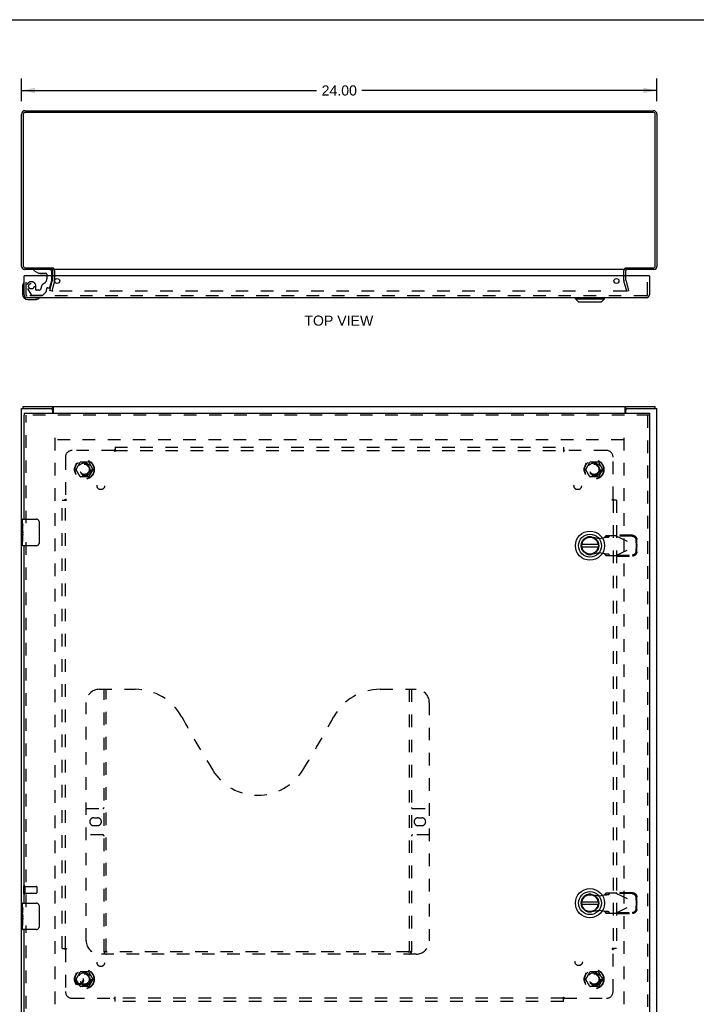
# Model space of a CAD drawing. Header units: inches. Extents: x 0 to 86.4, y 0 to 55.9.
# Tile 3 of 4: x 17.7 to 43.2, y 18.7 to 55.9. Entities that reach past the tile are written whole.
import ezdxf

# ---------------------------------------------------------------- set-up
doc = ezdxf.new("R2010")
doc.units = ezdxf.units.IN
doc.header["$LTSCALE"] = 4.754237
doc.header["$MEASUREMENT"] = 0
doc.linetypes.add('HIDDEN', pattern=[0.2, 0.1, -0.1])
doc.layers.get('0').update_dxf_attribs({"linetype": 'CONTINUOUS'})
for name, color, linetype in [('DEFAULT_2', 8, 'HIDDEN'), ('DIMENSIONS', 7, 'CONTINUOUS'), ('DOOR_ASSEMBLY', 7, 'CONTINUOUS'), ('SUBPANEL', 7, 'CONTINUOUS')]:
    doc.layers.add(name, color=color, linetype=linetype)
doc.styles.get("Standard").update_dxf_attribs({"font": 'arial.ttf'})
doc.dimstyles.new('DIMSTYLE_1', dxfattribs={"dimtxt": 0.381356, "dimasz": 0.508475, "dimexe": 0.09, "dimexo": 0.07, "dimgap": 0.0375, "dimtad": 0, "dimtih": 1, "dimtoh": 1, "dimzin": 4, "dimdsep": 46, "dimtxsty": 'Standard', "dimblk": '_FILLED', "dimblk1": '_FILLED', "dimblk2": '_FILLED', "dimcen": 0.09, "dimadec": 3, "dimazin": 1, "dimtfac": 1, "dimtdec": 3, "dimtofl": 0, "dimtmove": 0, "dimatfit": 3, "dimldrblk": '_FILLED', "dimfxl": 0, "dimtolj": 1, "dimtzin": 4, "dimarcsym": 0})

# ---------------------------------------------------------------- blocks, each defined once
blk = doc.blocks.new('_FILLED')
at = {"color": 0, "linetype": 'ByBlock'}
blk.add_solid([(0, 0), (-1, 0.2), (-1, -0.2)], dxfattribs=at)
blk = doc.blocks.new('*D1')
at = {"layer": 'DIMENSIONS', "color": 2, "linetype": 'Continuous'}
for p, q in [((17.734, 52.852), (17.734, 53.717)), ((41.734, 52.852), (41.734, 53.717)), ((17.734, 53.259), (28.877, 53.259)), ((41.734, 53.259), (30.591, 53.259))]:
    blk.add_line(p, q, dxfattribs=at)
at = {"layer": 'DIMENSIONS', "color": 2, "linetype": 'Continuous', "xscale": 0.5084745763, "yscale": 0.5084745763, "zscale": 0.5084745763, "rotation": 180}
blk.add_blockref('_FILLED', (17.734, 53.259), dxfattribs=at)
at = {"layer": 'DIMENSIONS', "color": 2, "linetype": 'Continuous', "xscale": 0.5084745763, "yscale": 0.5084745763, "zscale": 0.5084745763}
blk.add_blockref('_FILLED', (41.734, 53.259), dxfattribs=at)
at = {"layer": 'DIMENSIONS', "color": 2, "linetype": 'Continuous', "insert": (29.734, 53.45), "char_height": 0.3814, "width": 1.33262, "attachment_point": 2, "line_spacing_factor": 0.9}
blk.add_mtext('24.00', dxfattribs=at)

msp = doc.modelspace()

# ---------------------------------------------------------------- linework, layer by layer
at = {"color": 7, "linetype": 'Continuous'}
for p, q in [((0, 55.932), (86.441, 55.932)), ((18.909, 46.559), (18.909, 46.496)), ((40.559, 46.559), (40.559, 46.496)), ((17.797, 41.243), (17.797, 41.318)), ((18.911, 41.243), (18.911, 41.318)), ((40.557, 41.243), (40.557, 41.318)), ((41.671, 41.243), (41.671, 41.318)), ((18.849, 41.243), (18.911, 41.243)), ((40.557, 41.243), (40.619, 41.243))]:
    msp.add_line(p, q, dxfattribs=at)
at = {"color": 3, "linetype": 'Continuous'}
for p, q in [((17.87, 52.496), (41.598, 52.496)), ((41.591, 52.433), (17.877, 52.433)), ((17.734, 46.613), (17.734, 52.36)), ((17.797, 52.353), (17.797, 46.639)), ((41.671, 46.639), (41.671, 52.353)), ((41.734, 52.36), (41.734, 46.613)), ((18.909, 46.496), (17.851, 46.496)), ((17.877, 46.559), (18.911, 46.559)), ((40.532, 46.496), (18.936, 46.496)), ((40.557, 46.559), (41.591, 46.559)), ((41.617, 46.496), (40.559, 46.496)), ((18.909, 46.253), (18.909, 46.454)), ((40.559, 46.253), (40.559, 46.454)), ((17.797, 41.318), (41.671, 41.318)), ((18.936, 41.068), (18.936, 41.288)), ((40.532, 41.068), (40.532, 41.288)), ((17.734, 17.393), (17.734, 41.243)), ((17.734, 41.243), (18.849, 41.243)), ((18.909, 41.068), (18.909, 41.183)), ((40.559, 41.068), (40.559, 41.183)), ((40.619, 41.243), (41.734, 41.243)), ((41.734, 17.393), (41.734, 41.243))]:
    msp.add_line(p, q, dxfattribs=at)
for points in [[(18.929, 41.298), (18.927, 41.303), (18.926, 41.305), (18.925, 41.307), (18.923, 41.309), (18.922, 41.31), (18.921, 41.312), (18.92, 41.313), (18.919, 41.315), (18.917, 41.316), (18.916, 41.317), (18.915, 41.318), (18.914, 41.318), (18.913, 41.318), (18.912, 41.318), (18.911, 41.318)], [(18.936, 41.288), (18.935, 41.289), (18.934, 41.291), (18.933, 41.292), (18.931, 41.294), (18.93, 41.296), (18.929, 41.298)], [(40.532, 41.288), (40.533, 41.289), (40.535, 41.291), (40.536, 41.292), (40.537, 41.294), (40.538, 41.296), (40.539, 41.298), (40.542, 41.303)], [(40.542, 41.303), (40.543, 41.305), (40.544, 41.307), (40.545, 41.309), (40.546, 41.31), (40.547, 41.312), (40.549, 41.313), (40.55, 41.315), (40.551, 41.316), (40.552, 41.317), (40.553, 41.318), (40.555, 41.318), (40.556, 41.318), (40.557, 41.318), (40.557, 41.318)]]:
    msp.add_lwpolyline(points, dxfattribs=at)
at = {"color": 7, "linetype": 'Continuous'}
for points in [[(18.922, 41.237), (18.92, 41.239), (18.919, 41.24), (18.918, 41.241), (18.917, 41.242), (18.915, 41.242), (18.914, 41.243), (18.913, 41.243), (18.912, 41.243), (18.911, 41.243)], [(18.936, 41.232), (18.935, 41.232), (18.934, 41.232), (18.933, 41.232), (18.932, 41.232), (18.931, 41.232), (18.93, 41.232), (18.928, 41.233), (18.927, 41.234), (18.926, 41.234), (18.925, 41.235), (18.923, 41.236), (18.922, 41.237)], [(40.532, 41.232), (40.533, 41.232), (40.534, 41.232), (40.535, 41.232), (40.536, 41.232), (40.538, 41.232), (40.539, 41.232), (40.54, 41.233), (40.541, 41.234), (40.543, 41.234), (40.544, 41.235), (40.545, 41.236), (40.546, 41.237), (40.548, 41.239)], [(40.548, 41.239), (40.55, 41.24), (40.551, 41.241), (40.552, 41.242), (40.553, 41.242), (40.554, 41.243), (40.555, 41.243), (40.556, 41.243), (40.557, 41.243)]]:
    msp.add_lwpolyline(points, dxfattribs=at)
at = {"color": 3, "linetype": 'Continuous'}
for centre, radius, start, end in [((17.87, 52.36), 0.136, 90, 180), ((17.877, 52.353), 0.08, 90, 180), ((41.591, 52.353), 0.08, 0, 90), ((41.598, 52.36), 0.136, 0, 90), ((17.851, 46.613), 0.117, 180, 270), ((17.877, 46.639), 0.08, 180, 270), ((18.867, 46.454), 0.042, 0, 90), ((40.601, 46.454), 0.042, 90, 180), ((41.591, 46.639), 0.08, 270, 360), ((41.617, 46.613), 0.117, 270, 360), ((18.849, 41.183), 0.06, 0, 90), ((40.619, 41.183), 0.06, 90, 180)]:
    msp.add_arc(centre, radius, start, end, dxfattribs=at)
at = {"layer": 'DEFAULT_2', "color": 8, "linetype": 'HIDDEN'}
for p, q in [((18.909, 46.095), (18.909, 46.253)), ((18.984, 46.095), (18.984, 46.454)), ((40.484, 46.095), (40.484, 46.454)), ((40.559, 46.095), (40.559, 46.253)), ((18.805, 45.703), (18.908, 46.089)), ((18.981, 46.07), (18.877, 45.683)), ((40.591, 45.683), (40.488, 46.07)), ((40.56, 46.089), (40.664, 45.703)), ((18.877, 45.683), (18.805, 45.703)), ((40.56, 45.683), (18.909, 45.683)), ((40.591, 45.683), (40.664, 45.703)), ((18.984, 40.143), (18.984, 18.493)), ((40.482, 40.068), (18.986, 40.068)), ((40.484, 40.143), (40.484, 18.493)), ((19.792, 38.948), (19.946, 39.216)), ((20.264, 39.221), (19.955, 39.221)), ((20.272, 39.216), (20.427, 38.948)), ((39.042, 38.948), (39.196, 39.216)), ((39.514, 39.221), (39.205, 39.221)), ((39.522, 39.216), (39.677, 38.948)), ((19.946, 38.671), (19.792, 38.938)), ((20.427, 38.938), (20.272, 38.671)), ((39.196, 38.671), (39.042, 38.938)), ((39.677, 38.938), (39.522, 38.671)), ((20.264, 38.666), (19.955, 38.666)), ((39.514, 38.666), (39.205, 38.666)), ((17.809, 23.21), (17.809, 22.926)), ((17.852, 23.21), (17.852, 22.926)), ((17.852, 23.192), (18.299, 23.192)), ((18.309, 23.182), (18.309, 22.954)), ((17.852, 22.944), (18.299, 22.944)), ((19.792, 19.698), (19.946, 19.966)), ((20.264, 19.971), (19.955, 19.971)), ((20.272, 19.966), (20.427, 19.698)), ((39.042, 19.698), (39.196, 19.966)), ((39.514, 19.971), (39.205, 19.971)), ((39.522, 19.966), (39.677, 19.698)), ((19.946, 19.421), (19.792, 19.688)), ((20.264, 19.416), (19.955, 19.416)), ((20.427, 19.688), (20.272, 19.421)), ((39.196, 19.421), (39.042, 19.688)), ((39.514, 19.416), (39.205, 19.416)), ((39.677, 19.688), (39.522, 19.421))]:
    msp.add_line(p, q, dxfattribs=at)
for points in [[(18.89, 45.708), (18.889, 45.706), (18.889, 45.704), (18.889, 45.703)], [(18.889, 45.703), (18.889, 45.702), (18.889, 45.701), (18.889, 45.699), (18.89, 45.697), (18.89, 45.695), (18.891, 45.694), (18.892, 45.692), (18.893, 45.691), (18.894, 45.69), (18.896, 45.688), (18.897, 45.687), (18.899, 45.686), (18.9, 45.685), (18.902, 45.685)], [(18.909, 45.683), (18.907, 45.684), (18.905, 45.684), (18.904, 45.684), (18.902, 45.685)], [(40.58, 45.703), (40.58, 45.702), (40.579, 45.701), (40.579, 45.699), (40.579, 45.697), (40.578, 45.695), (40.577, 45.694), (40.576, 45.692), (40.575, 45.691), (40.574, 45.69), (40.573, 45.688), (40.571, 45.687), (40.57, 45.686), (40.568, 45.685), (40.567, 45.685), (40.565, 45.684), (40.563, 45.684), (40.561, 45.684), (40.56, 45.683)], [(40.579, 45.708), (40.579, 45.706), (40.579, 45.704), (40.58, 45.703)]]:
    msp.add_lwpolyline(points, dxfattribs=at)
for centre, radius in [((20.109, 38.943), 0.372), ((20.109, 38.943), 0.356), ((20.109, 38.943), 0.204), ((20.109, 38.943), 0.183), ((39.359, 38.943), 0.372), ((39.359, 38.943), 0.356), ((39.359, 38.943), 0.204), ((39.359, 38.943), 0.183), ((20.109, 19.693), 0.372), ((20.109, 19.693), 0.356), ((20.109, 19.693), 0.204), ((20.109, 19.693), 0.183), ((39.359, 19.693), 0.372), ((39.359, 19.693), 0.356), ((39.359, 19.693), 0.204), ((39.359, 19.693), 0.183)]:
    msp.add_circle(centre, radius, dxfattribs=at)
for centre, radius, start, end in [((18.867, 46.454), 0.117, 0, 56.9002), ((40.601, 46.454), 0.117, 123.0998, 180), ((18.884, 46.095), 0.025, 345, 360), ((18.884, 46.095), 0.1, 345, 360), ((40.584, 46.095), 0.1, 180, 195), ((40.584, 46.095), 0.025, 180, 195), ((19.955, 39.211), 0.01, 90.0113, 149.988), ((20.264, 39.211), 0.01, 30.0108, 89.9876), ((39.205, 39.211), 0.01, 90.0113, 149.988), ((39.514, 39.211), 0.01, 30.0108, 89.9876), ((19.8, 38.943), 0.01, 150.0117, 209.9873), ((20.418, 38.943), 0.01, 330.0117, 29.9873), ((39.05, 38.943), 0.01, 150.0117, 209.9873), ((39.668, 38.943), 0.01, 330.0117, 29.9873), ((19.955, 38.676), 0.01, 210.0108, 269.9876), ((20.264, 38.676), 0.01, 270.0113, 329.988), ((39.205, 38.676), 0.01, 210.0108, 269.9876), ((39.514, 38.676), 0.01, 270.0113, 329.988), ((17.831, 23.21), 0.0215, 0, 180), ((18.299, 23.182), 0.01, 0, 90), ((17.831, 22.926), 0.0215, 180, 360), ((18.299, 22.954), 0.01, 270, 360), ((19.955, 19.961), 0.01, 90.0113, 149.988), ((20.264, 19.961), 0.01, 30.0108, 89.9876), ((39.205, 19.961), 0.01, 90.0113, 149.988), ((39.514, 19.961), 0.01, 30.0108, 89.9876), ((19.8, 19.693), 0.01, 150.0117, 209.9873), ((19.955, 19.426), 0.01, 210.0108, 269.9876), ((20.264, 19.426), 0.01, 270.0113, 329.988), ((20.418, 19.693), 0.01, 330.0117, 29.9873), ((39.05, 19.693), 0.01, 150.0117, 209.9873), ((39.205, 19.426), 0.01, 210.0108, 269.9876), ((39.514, 19.426), 0.01, 270.0113, 329.988), ((39.668, 19.693), 0.01, 330.0117, 29.9873)]:
    msp.add_arc(centre, radius, start, end, dxfattribs=at)
at = {"layer": 'DOOR_ASSEMBLY', "color": 7, "linetype": 'Continuous'}
for p, q in [((18.203, 46.496), (18.203, 46.457)), ((17.844, 46.253), (17.829, 46.253)), ((18.203, 46.457), (18.379, 46.358)), ((18.379, 46.358), (18.656, 46.358)), ((18.468, 46.342), (18.608, 46.342)), ((18.687, 46.327), (18.687, 46.253)), ((18.872, 46.253), (18.872, 46.417)), ((41.439, 46.253), (41.454, 46.253)), ((17.769, 45.857), (17.769, 45.568)), ((17.969, 45.368), (18.259, 45.368)), ((18.296, 45.371), (18.259, 45.368)), ((38.653, 45.389), (38.653, 45.428)), ((38.653, 45.389), (39.755, 45.389)), ((38.771, 45.271), (38.653, 45.389)), ((39.637, 45.271), (39.755, 45.389)), ((39.755, 45.389), (39.755, 45.428)), ((38.771, 45.271), (39.637, 45.271)), ((17.829, 41.068), (17.829, 40.993)), ((41.454, 41.068), (41.454, 40.993)), ((17.769, 36.91), (17.769, 37.053)), ((17.769, 36.654), (17.769, 36.906)), ((17.778, 36.851), (17.769, 36.851)), ((17.779, 36.684), (17.779, 36.84)), ((17.784, 37.068), (18.294, 37.068)), ((18.394, 36.968), (18.394, 36.168)), ((17.769, 36.684), (17.779, 36.684)), ((17.769, 36.083), (17.769, 36.651)), ((17.772, 36.621), (17.769, 36.621)), ((17.769, 36.489), (17.778, 36.489)), ((17.769, 36.453), (17.779, 36.453)), ((17.779, 36.5), (17.779, 36.553)), ((17.779, 36.223), (17.779, 36.453)), ((17.769, 36.39), (17.779, 36.39)), ((17.769, 36.223), (17.779, 36.223)), ((39.517, 36.108), (38.892, 36.108)), ((18.294, 36.068), (17.784, 36.068)), ((38.892, 36.029), (39.517, 36.029)), ((17.769, 22.41), (17.769, 22.553)), ((17.769, 22.154), (17.769, 22.406)), ((17.778, 22.351), (17.769, 22.351)), ((17.779, 22.184), (17.779, 22.34)), ((17.784, 22.568), (18.294, 22.568)), ((18.394, 22.468), (18.394, 21.668)), ((39.517, 22.608), (38.892, 22.608)), ((38.892, 22.529), (39.517, 22.529)), ((17.769, 22.184), (17.779, 22.184)), ((17.769, 21.583), (17.769, 22.151)), ((17.772, 22.121), (17.769, 22.121)), ((17.769, 21.989), (17.778, 21.989)), ((17.769, 21.953), (17.779, 21.953)), ((17.779, 22), (17.779, 22.053)), ((17.779, 21.723), (17.779, 21.953)), ((17.769, 21.89), (17.779, 21.89)), ((17.769, 21.723), (17.779, 21.723)), ((18.294, 21.568), (17.784, 21.568))]:
    msp.add_line(p, q, dxfattribs=at)
at = {"layer": 'DOOR_ASSEMBLY', "color": 8, "linetype": 'HIDDEN'}
for p, q in [((18.793, 46.496), (18.203, 46.496)), ((17.904, 45.545), (17.904, 46.253)), ((18.687, 46.253), (18.687, 46.143)), ((18.872, 46.086), (18.872, 46.253)), ((41.379, 45.545), (41.379, 46.253)), ((17.955, 45.78), (18.09, 45.547)), ((18.276, 45.733), (18.276, 45.866)), ((18.67, 45.67), (18.67, 45.748)), ((18.729, 45.807), (18.774, 45.807)), ((18.804, 45.83), (18.872, 46.086)), ((41.337, 45.503), (17.946, 45.503)), ((18.116, 45.532), (18.528, 45.532)), ((18.386, 45.717), (18.292, 45.717)), ((18.549, 45.541), (18.664, 45.656)), ((41.454, 40.993), (17.829, 40.993)), ((17.904, 36.913), (17.904, 40.993)), ((41.379, 40.993), (41.379, 17.643)), ((39.801, 36.442), (39.759, 36.396)), ((40.175, 36.442), (39.801, 36.442)), ((39.914, 36.396), (39.956, 36.442)), ((40.175, 36.442), (40.962, 36.068)), ((40.203, 36.429), (40.223, 36.471)), ((40.813, 36.461), (40.223, 36.471)), ((17.904, 22.413), (17.904, 36.223)), ((39.264, 36.398), (39.559, 36.344)), ((39.559, 36.344), (39.755, 36.382)), ((39.759, 36.396), (39.914, 36.396)), ((40.793, 36.419), (40.203, 36.429)), ((40.956, 36.071), (40.952, 36.264)), ((40.975, 36.113), (40.956, 36.071)), ((40.967, 36.084), (40.962, 36.068)), ((40.975, 36.113), (40.972, 36.306)), ((40.975, 36.113), (40.973, 36.106)), ((39.559, 35.793), (39.264, 35.739)), ((39.755, 35.755), (39.559, 35.793)), ((39.914, 35.741), (39.759, 35.741)), ((39.759, 35.741), (39.801, 35.694)), ((39.956, 35.694), (39.914, 35.741)), ((40.175, 35.694), (40.962, 36.068)), ((40.203, 35.708), (40.793, 35.718)), ((40.223, 35.666), (40.203, 35.708)), ((40.952, 35.873), (40.956, 36.065)), ((40.956, 36.065), (40.975, 36.024)), ((40.962, 36.068), (40.967, 36.053)), ((40.972, 35.831), (40.975, 36.024)), ((39.801, 35.694), (40.175, 35.694)), ((40.223, 35.666), (40.813, 35.676)), ((20.674, 30.643), (22.029, 30.643)), ((20.849, 20.733), (20.849, 30.643)), ((20.929, 20.763), (20.929, 30.643)), ((31.279, 30.643), (32.634, 30.643)), ((32.379, 30.643), (32.379, 20.763)), ((32.459, 30.643), (32.459, 20.733)), ((20.174, 21.143), (20.174, 30.143)), ((33.134, 30.143), (33.134, 21.143)), ((20.174, 26.143), (20.809, 26.143)), ((32.499, 26.143), (33.134, 26.143)), ((20.461, 25.793), (20.598, 25.793)), ((32.711, 25.793), (32.848, 25.793)), ((20.598, 25.493), (20.461, 25.493)), ((32.848, 25.493), (32.711, 25.493)), ((20.809, 25.143), (20.174, 25.143)), ((33.134, 25.143), (32.499, 25.143)), ((39.264, 22.898), (39.559, 22.844)), ((39.559, 22.844), (39.755, 22.882)), ((39.801, 22.942), (39.759, 22.896)), ((39.759, 22.896), (39.914, 22.896)), ((40.175, 22.942), (39.801, 22.942)), ((39.914, 22.896), (39.956, 22.942)), ((40.175, 22.942), (40.962, 22.568)), ((40.203, 22.929), (40.223, 22.971)), ((40.793, 22.919), (40.203, 22.929)), ((40.813, 22.961), (40.223, 22.971)), ((40.956, 22.571), (40.952, 22.764)), ((40.975, 22.613), (40.972, 22.806)), ((40.175, 22.194), (40.962, 22.568)), ((40.952, 22.373), (40.956, 22.565)), ((40.975, 22.613), (40.956, 22.571)), ((40.956, 22.565), (40.975, 22.524)), ((40.967, 22.584), (40.962, 22.568)), ((40.962, 22.568), (40.967, 22.553)), ((40.972, 22.331), (40.975, 22.524)), ((40.975, 22.613), (40.973, 22.606)), ((39.559, 22.293), (39.264, 22.239)), ((39.755, 22.255), (39.559, 22.293)), ((39.914, 22.241), (39.759, 22.241)), ((39.759, 22.241), (39.801, 22.194)), ((39.801, 22.194), (40.175, 22.194)), ((39.956, 22.194), (39.914, 22.241)), ((40.203, 22.208), (40.793, 22.218)), ((40.223, 22.166), (40.203, 22.208)), ((40.223, 22.166), (40.813, 22.176)), ((17.904, 17.643), (17.904, 21.723)), ((32.634, 20.643), (20.674, 20.643)), ((32.375, 20.723), (20.933, 20.723))]:
    msp.add_line(p, q, dxfattribs=at)
at = {"layer": 'DOOR_ASSEMBLY', "color": 3, "linetype": 'Continuous'}
for p, q in [((17.829, 45.545), (17.829, 46.253)), ((41.439, 46.253), (17.844, 46.253)), ((41.454, 46.253), (41.454, 45.545)), ((41.337, 45.428), (17.946, 45.428)), ((17.829, 41.068), (41.454, 41.068)), ((17.829, 37.068), (17.829, 40.993)), ((41.454, 40.993), (41.454, 17.643)), ((17.829, 22.568), (17.829, 36.068)), ((17.829, 17.643), (17.829, 21.568))]:
    msp.add_line(p, q, dxfattribs=at)
at = {"layer": 'DOOR_ASSEMBLY', "color": 7, "linetype": 'Continuous'}
for points in [[(17.769, 36.91), (17.769, 36.906), (17.77, 36.902), (17.771, 36.897), (17.772, 36.891), (17.773, 36.884), (17.775, 36.876), (17.776, 36.868), (17.777, 36.859), (17.778, 36.85), (17.779, 36.84)], [(18.387, 37.005), (18.389, 36.999), (18.391, 36.993), (18.392, 36.987), (18.393, 36.981), (18.394, 36.975), (18.394, 36.968)], [(17.769, 36.654), (17.769, 36.646), (17.77, 36.639), (17.771, 36.63), (17.772, 36.622), (17.773, 36.613), (17.774, 36.604), (17.775, 36.595), (17.776, 36.586), (17.777, 36.577), (17.778, 36.569), (17.779, 36.561), (17.779, 36.553)], [(17.779, 36.5), (17.779, 36.494), (17.778, 36.488), (17.778, 36.482), (17.777, 36.476), (17.777, 36.47), (17.776, 36.464)], [(18.394, 36.168), (18.394, 36.162), (18.393, 36.156), (18.392, 36.15), (18.391, 36.144), (18.389, 36.138), (18.387, 36.132)], [(17.769, 22.41), (17.769, 22.406), (17.77, 22.402), (17.771, 22.397), (17.772, 22.391), (17.773, 22.384), (17.775, 22.376), (17.776, 22.368), (17.777, 22.359), (17.778, 22.35), (17.779, 22.34)], [(18.387, 22.505), (18.389, 22.499), (18.391, 22.493), (18.392, 22.487), (18.393, 22.481), (18.394, 22.475), (18.394, 22.468)], [(17.769, 22.154), (17.769, 22.146), (17.77, 22.139), (17.771, 22.13), (17.772, 22.122), (17.773, 22.113), (17.774, 22.104), (17.775, 22.095), (17.776, 22.086), (17.777, 22.077), (17.778, 22.069), (17.779, 22.061), (17.779, 22.053)], [(17.779, 22), (17.779, 21.994), (17.778, 21.988), (17.778, 21.982), (17.777, 21.976), (17.777, 21.97), (17.776, 21.964)], [(18.394, 21.668), (18.394, 21.662), (18.393, 21.656), (18.392, 21.65), (18.391, 21.644), (18.389, 21.638), (18.387, 21.632)]]:
    msp.add_lwpolyline(points, dxfattribs=at)
at = {"layer": 'DOOR_ASSEMBLY', "color": 8, "linetype": 'HIDDEN'}
for points in [[(40.175, 36.442), (40.183, 36.447), (40.191, 36.452), (40.199, 36.457), (40.207, 36.461), (40.215, 36.466), (40.223, 36.471)], [(40.813, 36.461), (40.829, 36.46), (40.844, 36.457), (40.859, 36.453), (40.873, 36.448), (40.887, 36.441), (40.9, 36.433), (40.913, 36.424), (40.924, 36.414), (40.935, 36.403), (40.944, 36.391), (40.952, 36.378), (40.959, 36.364), (40.965, 36.35), (40.969, 36.336), (40.971, 36.321), (40.972, 36.306)], [(39.755, 36.382), (39.771, 36.383), (39.787, 36.384), (39.803, 36.385), (39.818, 36.386), (39.833, 36.387), (39.846, 36.388), (39.859, 36.389), (39.871, 36.39), (39.882, 36.391), (39.891, 36.392), (39.899, 36.393), (39.906, 36.394), (39.911, 36.395), (39.914, 36.396)], [(39.759, 36.396), (39.759, 36.394), (39.759, 36.392), (39.758, 36.389), (39.757, 36.387), (39.756, 36.384), (39.755, 36.382)], [(40.952, 36.264), (40.951, 36.279), (40.949, 36.294), (40.945, 36.309), (40.939, 36.323), (40.933, 36.336), (40.924, 36.349), (40.915, 36.361), (40.905, 36.373), (40.893, 36.383), (40.881, 36.392), (40.867, 36.4), (40.853, 36.406), (40.839, 36.412), (40.824, 36.416), (40.809, 36.418), (40.793, 36.419)], [(40.973, 36.106), (40.969, 36.091), (40.967, 36.084)], [(39.914, 35.741), (39.911, 35.742), (39.906, 35.743), (39.899, 35.744), (39.891, 35.745), (39.882, 35.746), (39.871, 35.747), (39.859, 35.748), (39.846, 35.749), (39.833, 35.75), (39.818, 35.751), (39.803, 35.752), (39.787, 35.753), (39.771, 35.754), (39.755, 35.755)], [(39.755, 35.755), (39.756, 35.753), (39.757, 35.75), (39.758, 35.748), (39.759, 35.745), (39.759, 35.743), (39.759, 35.741)], [(40.793, 35.718), (40.809, 35.719), (40.824, 35.721), (40.839, 35.725), (40.853, 35.731), (40.867, 35.737), (40.881, 35.745), (40.893, 35.754), (40.905, 35.764), (40.915, 35.776), (40.924, 35.788), (40.933, 35.801), (40.939, 35.814), (40.945, 35.828), (40.949, 35.843), (40.951, 35.857), (40.952, 35.873)], [(40.972, 35.831), (40.971, 35.816), (40.969, 35.801), (40.965, 35.787), (40.959, 35.773), (40.952, 35.759), (40.944, 35.746), (40.935, 35.734), (40.924, 35.723), (40.913, 35.713), (40.9, 35.703), (40.887, 35.696), (40.873, 35.689), (40.859, 35.684), (40.844, 35.68), (40.829, 35.677), (40.813, 35.676)], [(40.967, 36.053), (40.971, 36.038), (40.973, 36.031), (40.975, 36.024)], [(40.223, 35.666), (40.215, 35.671), (40.207, 35.675), (40.199, 35.68), (40.191, 35.685), (40.183, 35.69), (40.175, 35.694)], [(39.755, 22.882), (39.771, 22.883), (39.787, 22.884), (39.803, 22.885), (39.818, 22.886), (39.833, 22.887), (39.846, 22.888), (39.859, 22.889), (39.871, 22.89), (39.882, 22.891), (39.891, 22.892), (39.899, 22.893), (39.906, 22.894), (39.911, 22.895), (39.914, 22.896)], [(39.759, 22.896), (39.759, 22.894), (39.759, 22.892), (39.758, 22.889), (39.757, 22.887), (39.756, 22.884), (39.755, 22.882)], [(40.175, 22.942), (40.183, 22.947), (40.191, 22.952), (40.199, 22.957), (40.207, 22.961), (40.215, 22.966), (40.223, 22.971)], [(40.952, 22.764), (40.951, 22.779), (40.949, 22.794), (40.945, 22.809), (40.939, 22.823), (40.933, 22.836), (40.924, 22.849), (40.915, 22.861), (40.905, 22.873), (40.893, 22.883), (40.881, 22.892), (40.867, 22.9), (40.853, 22.906), (40.839, 22.912), (40.824, 22.916), (40.809, 22.918), (40.793, 22.919)], [(40.813, 22.961), (40.829, 22.96), (40.844, 22.957), (40.859, 22.953), (40.873, 22.948), (40.887, 22.941), (40.9, 22.933), (40.913, 22.924), (40.924, 22.914), (40.935, 22.903), (40.944, 22.891), (40.952, 22.878), (40.959, 22.864), (40.965, 22.85), (40.969, 22.836), (40.971, 22.821), (40.972, 22.806)], [(40.793, 22.218), (40.809, 22.219), (40.824, 22.221), (40.839, 22.225), (40.853, 22.231), (40.867, 22.237), (40.881, 22.245), (40.893, 22.254), (40.905, 22.264), (40.915, 22.276), (40.924, 22.288), (40.933, 22.301), (40.939, 22.314), (40.945, 22.328), (40.949, 22.343), (40.951, 22.357), (40.952, 22.373)], [(40.972, 22.331), (40.971, 22.316), (40.969, 22.301), (40.965, 22.287), (40.959, 22.273), (40.952, 22.259), (40.944, 22.246), (40.935, 22.234), (40.924, 22.223), (40.913, 22.213), (40.9, 22.203), (40.887, 22.196), (40.873, 22.189), (40.859, 22.184), (40.844, 22.18), (40.829, 22.177), (40.813, 22.176)], [(40.973, 22.606), (40.969, 22.591), (40.967, 22.584)], [(40.967, 22.553), (40.971, 22.538), (40.973, 22.531), (40.975, 22.524)], [(39.914, 22.241), (39.911, 22.242), (39.906, 22.243), (39.899, 22.244), (39.891, 22.245), (39.882, 22.246), (39.871, 22.247), (39.859, 22.248), (39.846, 22.249), (39.833, 22.25), (39.818, 22.251), (39.803, 22.252), (39.787, 22.253), (39.771, 22.254), (39.755, 22.255)], [(39.755, 22.255), (39.756, 22.253), (39.757, 22.25), (39.758, 22.248), (39.759, 22.245), (39.759, 22.243), (39.759, 22.241)], [(40.223, 22.166), (40.215, 22.171), (40.207, 22.175), (40.199, 22.18), (40.191, 22.185), (40.183, 22.19), (40.175, 22.194)], [(20.839, 20.763), (20.855, 20.753), (20.871, 20.743), (20.887, 20.735), (20.903, 20.729), (20.918, 20.725), (20.933, 20.723)], [(32.375, 20.723), (32.39, 20.725), (32.406, 20.729), (32.421, 20.735), (32.437, 20.743), (32.453, 20.753), (32.469, 20.763)]]:
    msp.add_lwpolyline(points, dxfattribs=at)
at = {"layer": 'DOOR_ASSEMBLY', "color": 3, "linetype": 'Continuous'}
for centre in [(19.079, 46.065), (40.204, 46.065)]:
    msp.add_circle(centre, 0.094, dxfattribs=at)
at = {"layer": 'DOOR_ASSEMBLY', "color": 8, "linetype": 'HIDDEN'}
for centre, radius in [((18.104, 45.866), 0.103), ((19.904, 19.643), 0.164), ((19.904, 19.643), 0.124)]:
    msp.add_circle(centre, radius, dxfattribs=at)
at = {"layer": 'DOOR_ASSEMBLY', "color": 7, "linetype": 'Continuous'}
for centre, radius in [((39.204, 36.068), 0.551), ((39.204, 36.068), 0.433), ((39.204, 36.068), 0.329), ((39.204, 36.068), 0.317), ((39.204, 22.568), 0.551), ((39.204, 22.568), 0.433), ((39.204, 22.568), 0.329), ((39.204, 22.568), 0.317)]:
    msp.add_circle(centre, radius, dxfattribs=at)
for centre, radius, start, end in [((18.793, 46.417), 0.079, 0, 90), ((18.468, 46.432), 0.09, 234.8123, 270), ((18.608, 46.432), 0.09, 270, 304.9232), ((18.656, 46.327), 0.031, 0, 90), ((18.019, 45.857), 0.25, 149.1101, 180), ((17.818, 45.978), 0.015, 96.3796, 149.1101), ((17.814, 45.978), 0.015, 0, 83.6204), ((17.969, 45.568), 0.2, 180, 270), ((18.259, 45.618), 0.25, 270, 300.8899), ((18.379, 45.413), 0.015, 6.3796, 90), ((18.379, 45.416), 0.015, 300.8899, 353.6204), ((17.784, 37.053), 0.015, 90, 180), ((18.294, 36.968), 0.1, 21.1999, 90), ((17.784, 36.083), 0.015, 180, 270), ((18.294, 36.168), 0.1, 270, 338.8001), ((39.204, 36.068), 0.315, 10.0787, 349.9213), ((39.204, 22.568), 0.315, 10.0787, 349.9213), ((17.784, 22.553), 0.015, 90, 180), ((18.294, 22.468), 0.1, 21.1999, 90), ((17.784, 21.583), 0.015, 180, 270), ((18.294, 21.668), 0.1, 270, 338.8001)]:
    msp.add_arc(centre, radius, start, end, dxfattribs=at)
at = {"layer": 'DOOR_ASSEMBLY', "color": 8, "linetype": 'HIDDEN'}
for centre, radius, start, end in [((18.499, 46.143), 0.188, 295.7418, 360), ((18.104, 45.866), 0.172, 0, 210), ((18.386, 45.807), 0.09, 270, 360), ((18.661, 45.807), 0.185, 115.7418, 180), ((18.729, 45.748), 0.059, 90, 180), ((18.774, 45.838), 0.031, 270, 345), ((17.946, 45.545), 0.042, 180, 270), ((18.116, 45.562), 0.03, 210, 270), ((18.292, 45.733), 0.016, 180, 270), ((18.528, 45.562), 0.03, 270, 315), ((18.65, 45.67), 0.02, 315, 360), ((41.337, 45.545), 0.042, 270, 360), ((39.204, 36.068), 0.335, 79.673, 280.327), ((20.674, 30.143), 0.5, 90, 180), ((22.029, 28.643), 2, 28.4813, 90), ((31.279, 28.643), 2, 90, 151.5187), ((32.634, 30.143), 0.5, 0, 90), ((58.337, 48.342), 39.307, 208.4813, 211.8705), ((-5.029, 48.342), 39.307, 328.1295, 331.5187), ((26.654, 28.643), 2, 211.8705, 328.1295), ((20.809, 26.183), 0.04, 270, 360), ((32.499, 26.183), 0.04, 180, 270), ((20.461, 25.643), 0.15, 90, 270), ((20.598, 25.643), 0.15, 270, 90), ((32.711, 25.643), 0.15, 90, 270), ((32.848, 25.643), 0.15, 270, 90), ((20.809, 25.103), 0.04, 0, 90), ((32.499, 25.103), 0.04, 90, 180), ((39.204, 22.568), 0.335, 79.673, 280.327), ((20.674, 21.143), 0.5, 180, 270), ((32.634, 21.143), 0.5, 270, 360), ((20.939, 20.733), 0.09, 180, 270), ((20.969, 20.763), 0.04, 180, 270), ((32.339, 20.763), 0.04, 270, 360), ((32.369, 20.733), 0.09, 270, 360)]:
    msp.add_arc(centre, radius, start, end, dxfattribs=at)
at = {"layer": 'DOOR_ASSEMBLY', "color": 3, "linetype": 'Continuous'}
for centre, start, end in [((17.946, 45.545), 180, 270), ((41.337, 45.545), 270, 360)]:
    msp.add_arc(centre, 0.117, start, end, dxfattribs=at)
at = {"layer": 'DOOR_ASSEMBLY', "color": 7, "linetype": 'Continuous'}
for centre, start_param, end_param in [((17.969, 36.486), 3.141593, 3.403409), ((17.969, 21.986), -3.141593, -2.879776)]:
    msp.add_ellipse(centre, major_axis=(0.2, 0), ratio=0.432808, start_param=start_param, end_param=end_param, dxfattribs=at)
at = {"layer": 'SUBPANEL', "color": 8, "linetype": 'HIDDEN'}
for p, q in [((21.23, 39.662), (19.64, 39.662)), ((21.243, 39.643), (21.239, 39.649)), ((21.265, 39.787), (21.265, 39.701)), ((21.265, 39.787), (38.203, 39.787)), ((21.265, 39.701), (21.265, 39.621)), ((21.265, 39.662), (38.203, 39.662)), ((38.203, 39.787), (38.203, 39.701)), ((38.203, 39.701), (38.203, 39.621)), ((38.236, 39.665), (38.238, 39.662)), ((39.828, 39.662), (38.238, 39.662)), ((19.39, 39.412), (19.39, 37.823)), ((40.078, 37.823), (40.078, 39.412)), ((19.265, 20.85), (19.265, 37.787)), ((19.265, 37.787), (19.352, 37.787)), ((19.352, 37.787), (19.431, 37.787)), ((19.388, 37.82), (19.39, 37.823)), ((19.39, 20.85), (19.39, 37.787)), ((40.117, 37.787), (40.037, 37.787)), ((40.059, 37.81), (40.065, 37.813)), ((40.078, 37.787), (40.078, 20.85)), ((40.203, 37.787), (40.117, 37.787)), ((40.203, 37.787), (40.203, 20.85)), ((19.265, 20.85), (19.352, 20.85)), ((19.352, 20.85), (19.431, 20.85)), ((19.409, 20.827), (19.404, 20.824)), ((40.117, 20.85), (40.037, 20.85)), ((40.203, 20.85), (40.117, 20.85)), ((19.39, 20.814), (19.39, 19.225)), ((40.08, 20.817), (40.078, 20.814)), ((40.078, 19.225), (40.078, 20.814)), ((19.64, 18.975), (21.23, 18.975)), ((21.232, 18.972), (21.23, 18.975)), ((21.265, 18.936), (21.265, 19.016)), ((38.203, 18.975), (21.265, 18.975)), ((38.203, 18.936), (38.203, 19.016)), ((38.226, 18.994), (38.229, 18.988)), ((38.238, 18.975), (39.828, 18.975)), ((21.265, 18.85), (21.265, 18.936)), ((38.203, 18.85), (21.265, 18.85)), ((38.203, 18.85), (38.203, 18.936))]:
    msp.add_line(p, q, dxfattribs=at)
for points in [[(21.241, 39.674), (21.24, 39.672), (21.238, 39.671), (21.236, 39.669), (21.235, 39.667), (21.234, 39.666), (21.232, 39.665), (21.23, 39.662)], [(21.239, 39.649), (21.238, 39.651), (21.237, 39.653), (21.236, 39.655), (21.235, 39.657), (21.233, 39.658), (21.232, 39.66), (21.231, 39.661), (21.23, 39.662)], [(21.248, 39.681), (21.244, 39.677), (21.241, 39.674)], [(21.265, 39.621), (21.264, 39.622), (21.263, 39.622), (21.261, 39.623), (21.26, 39.624), (21.259, 39.624), (21.258, 39.625), (21.257, 39.626), (21.255, 39.627), (21.254, 39.628), (21.253, 39.629), (21.252, 39.631), (21.25, 39.632), (21.249, 39.633), (21.248, 39.635), (21.247, 39.636), (21.246, 39.638), (21.245, 39.64), (21.244, 39.642), (21.243, 39.643)], [(21.265, 39.701), (21.264, 39.699), (21.263, 39.697), (21.262, 39.696), (21.26, 39.694), (21.259, 39.692), (21.258, 39.691), (21.256, 39.689), (21.255, 39.688), (21.254, 39.686), (21.252, 39.685), (21.251, 39.684), (21.25, 39.682), (21.248, 39.681)], [(38.203, 39.701), (38.204, 39.699), (38.205, 39.697), (38.207, 39.696), (38.208, 39.694), (38.209, 39.692), (38.211, 39.691), (38.212, 39.689), (38.213, 39.688), (38.215, 39.686), (38.216, 39.685), (38.217, 39.684), (38.219, 39.682), (38.22, 39.681), (38.226, 39.675)], [(38.203, 39.621), (38.204, 39.622), (38.206, 39.622), (38.207, 39.623), (38.208, 39.624), (38.209, 39.624), (38.211, 39.625), (38.212, 39.626), (38.213, 39.627), (38.214, 39.628), (38.216, 39.629), (38.217, 39.631), (38.218, 39.632), (38.219, 39.633), (38.22, 39.635), (38.221, 39.636), (38.222, 39.638), (38.223, 39.64), (38.225, 39.642), (38.226, 39.643), (38.228, 39.647)], [(38.226, 39.675), (38.227, 39.674), (38.229, 39.672), (38.23, 39.671), (38.232, 39.669), (38.233, 39.667), (38.235, 39.666), (38.236, 39.665)], [(38.228, 39.647), (38.229, 39.649), (38.23, 39.651), (38.232, 39.653), (38.233, 39.655), (38.234, 39.657), (38.235, 39.658), (38.236, 39.66), (38.237, 39.661), (38.238, 39.662)], [(19.352, 37.787), (19.354, 37.788), (19.355, 37.79), (19.357, 37.791), (19.359, 37.792), (19.36, 37.794), (19.362, 37.795), (19.363, 37.796), (19.365, 37.798), (19.366, 37.799), (19.368, 37.8), (19.369, 37.802), (19.37, 37.803), (19.372, 37.804), (19.377, 37.81)], [(19.377, 37.81), (19.379, 37.812), (19.381, 37.813), (19.382, 37.815), (19.384, 37.816), (19.385, 37.818), (19.387, 37.819), (19.388, 37.82)], [(19.405, 37.812), (19.404, 37.813), (19.402, 37.815), (19.4, 37.816), (19.398, 37.817), (19.396, 37.818), (19.395, 37.819), (19.393, 37.82), (19.392, 37.822), (19.39, 37.823)], [(19.431, 37.787), (19.431, 37.789), (19.43, 37.79), (19.43, 37.791), (19.429, 37.793), (19.428, 37.794), (19.427, 37.795), (19.427, 37.796), (19.426, 37.797), (19.424, 37.799), (19.423, 37.8), (19.422, 37.801), (19.421, 37.802), (19.419, 37.803), (19.418, 37.804), (19.416, 37.806), (19.415, 37.807), (19.413, 37.808), (19.411, 37.809), (19.409, 37.81), (19.405, 37.812)], [(40.037, 37.787), (40.038, 37.789), (40.038, 37.79), (40.039, 37.791), (40.039, 37.793), (40.04, 37.794), (40.041, 37.795), (40.042, 37.796), (40.043, 37.797), (40.044, 37.799), (40.045, 37.8), (40.046, 37.801), (40.048, 37.802), (40.049, 37.803), (40.051, 37.804), (40.052, 37.806), (40.054, 37.807), (40.056, 37.808), (40.057, 37.809), (40.059, 37.81)], [(40.065, 37.813), (40.067, 37.815), (40.069, 37.816), (40.071, 37.817), (40.072, 37.818), (40.074, 37.819), (40.075, 37.82), (40.077, 37.822), (40.078, 37.823)], [(40.09, 37.812), (40.088, 37.813), (40.086, 37.815), (40.085, 37.816), (40.083, 37.818), (40.082, 37.819), (40.08, 37.82), (40.078, 37.823)], [(40.097, 37.804), (40.093, 37.808), (40.09, 37.812)], [(40.117, 37.787), (40.115, 37.788), (40.113, 37.79), (40.111, 37.791), (40.11, 37.792), (40.108, 37.794), (40.106, 37.795), (40.105, 37.796), (40.103, 37.798), (40.102, 37.799), (40.101, 37.8), (40.099, 37.802), (40.098, 37.803), (40.097, 37.804)], [(19.352, 20.85), (19.354, 20.848), (19.355, 20.847), (19.357, 20.846), (19.359, 20.845), (19.36, 20.843), (19.362, 20.842), (19.363, 20.841), (19.365, 20.839), (19.366, 20.838), (19.368, 20.837), (19.369, 20.835), (19.37, 20.834), (19.372, 20.833)], [(19.372, 20.833), (19.376, 20.829), (19.379, 20.825)], [(19.379, 20.825), (19.381, 20.824), (19.382, 20.822), (19.384, 20.821), (19.385, 20.819), (19.387, 20.818), (19.388, 20.817), (19.39, 20.814)], [(19.431, 20.85), (19.431, 20.848), (19.43, 20.847), (19.43, 20.846), (19.429, 20.844), (19.428, 20.843), (19.427, 20.842), (19.427, 20.841), (19.426, 20.84), (19.424, 20.838), (19.423, 20.837), (19.422, 20.836), (19.421, 20.835), (19.419, 20.834), (19.418, 20.833), (19.416, 20.831), (19.415, 20.83), (19.413, 20.829), (19.411, 20.828), (19.409, 20.827)], [(40.037, 20.85), (40.038, 20.848), (40.038, 20.847), (40.039, 20.846), (40.039, 20.844), (40.04, 20.843), (40.041, 20.842), (40.042, 20.841), (40.043, 20.84), (40.044, 20.838), (40.045, 20.837), (40.046, 20.836), (40.048, 20.835), (40.049, 20.834), (40.051, 20.833), (40.052, 20.831), (40.054, 20.83), (40.056, 20.829), (40.057, 20.828), (40.059, 20.827), (40.063, 20.825)], [(40.063, 20.825), (40.065, 20.824), (40.067, 20.822), (40.069, 20.821), (40.071, 20.82), (40.072, 20.819), (40.074, 20.818), (40.075, 20.817), (40.077, 20.815), (40.078, 20.814)], [(40.091, 20.827), (40.09, 20.825), (40.088, 20.824), (40.086, 20.822), (40.085, 20.821), (40.083, 20.819), (40.082, 20.818), (40.08, 20.817)], [(40.117, 20.85), (40.115, 20.848), (40.113, 20.847), (40.111, 20.846), (40.11, 20.845), (40.108, 20.843), (40.106, 20.842), (40.105, 20.841), (40.103, 20.839), (40.102, 20.838), (40.101, 20.837), (40.099, 20.835), (40.098, 20.834), (40.097, 20.833), (40.091, 20.827)], [(19.404, 20.824), (19.402, 20.822), (19.4, 20.821), (19.398, 20.82), (19.396, 20.819), (19.395, 20.818), (19.393, 20.817), (19.392, 20.815), (19.39, 20.814)], [(21.24, 18.99), (21.239, 18.988), (21.238, 18.986), (21.237, 18.984), (21.236, 18.982), (21.235, 18.98), (21.233, 18.979), (21.232, 18.977), (21.231, 18.976), (21.23, 18.975)], [(21.243, 18.962), (21.241, 18.963), (21.24, 18.965), (21.238, 18.966), (21.236, 18.968), (21.235, 18.97), (21.234, 18.971), (21.232, 18.972)], [(21.265, 19.016), (21.264, 19.015), (21.263, 19.015), (21.261, 19.014), (21.26, 19.013), (21.259, 19.013), (21.258, 19.012), (21.257, 19.011), (21.255, 19.01), (21.254, 19.009), (21.253, 19.008), (21.252, 19.006), (21.25, 19.005), (21.249, 19.004), (21.248, 19.002), (21.247, 19.001), (21.246, 18.999), (21.245, 18.997), (21.244, 18.995), (21.243, 18.994), (21.24, 18.99)], [(38.203, 19.016), (38.204, 19.015), (38.206, 19.015), (38.207, 19.014), (38.208, 19.013), (38.209, 19.013), (38.211, 19.012), (38.212, 19.011), (38.213, 19.01), (38.214, 19.009), (38.216, 19.008), (38.217, 19.006), (38.218, 19.005), (38.219, 19.004), (38.22, 19.002), (38.221, 19.001), (38.222, 18.999), (38.223, 18.997), (38.225, 18.995), (38.226, 18.994)], [(38.227, 18.963), (38.229, 18.965), (38.23, 18.966), (38.232, 18.968), (38.233, 18.97), (38.235, 18.971), (38.236, 18.972), (38.238, 18.975)], [(38.229, 18.988), (38.23, 18.986), (38.232, 18.984), (38.233, 18.982), (38.234, 18.98), (38.235, 18.979), (38.236, 18.977), (38.237, 18.976), (38.238, 18.975)], [(21.265, 18.936), (21.264, 18.938), (21.263, 18.94), (21.262, 18.941), (21.26, 18.943), (21.259, 18.945), (21.258, 18.946), (21.256, 18.948), (21.255, 18.949), (21.254, 18.951), (21.252, 18.952), (21.251, 18.953), (21.25, 18.955), (21.248, 18.956), (21.243, 18.962)], [(38.203, 18.936), (38.204, 18.938), (38.205, 18.94), (38.207, 18.941), (38.208, 18.943), (38.209, 18.945), (38.211, 18.946), (38.212, 18.948), (38.213, 18.949), (38.215, 18.951), (38.216, 18.952), (38.217, 18.953), (38.219, 18.955), (38.22, 18.956)], [(38.22, 18.956), (38.224, 18.96), (38.227, 18.963)]]:
    msp.add_lwpolyline(points, dxfattribs=at)
for centre, radius in [((20.109, 38.943), 0.25), ((39.359, 38.943), 0.25), ((20.728, 38.325), 0.141), ((38.74, 38.325), 0.141), ((20.728, 20.312), 0.141), ((38.779, 20.349), 0.141), ((20.109, 19.693), 0.25), ((39.359, 19.693), 0.25)]:
    msp.add_circle(centre, radius, dxfattribs=at)
for centre, start, end in [((19.64, 39.412), 90, 180), ((39.828, 39.412), 0, 90), ((19.64, 19.225), 180, 270), ((39.828, 19.225), 270, 360)]:
    msp.add_arc(centre, 0.25, start, end, dxfattribs=at)

# ---------------------------------------------------------------- texts
at = {"layer": 'DIMENSIONS', "color": 2, "linetype": 'Continuous', "insert": (29.717, 44.758), "char_height": 0.3814, "width": 2.59861, "attachment_point": 2, "line_spacing_factor": 0.9}
msp.add_mtext('TOP VIEW', dxfattribs=at)

# ---------------------------------------------------------------- dimensions: what is measured, and where the dimension line sits
at = {"layer": 'DIMENSIONS', "color": 2, "linetype": 'Continuous'}
dim = msp.add_linear_dim(base=(41.734, 53.259), p1=(17.734, 53.787), p2=(41.734, 53.787), dimstyle='DIMSTYLE_1', dxfattribs=at)
dim.commit()
dim.dimension.update_dxf_attribs({"geometry": '*D1', "text_midpoint": (29.729, 53.257), "dimtype": 160})

doc.saveas('drawing.dxf')
